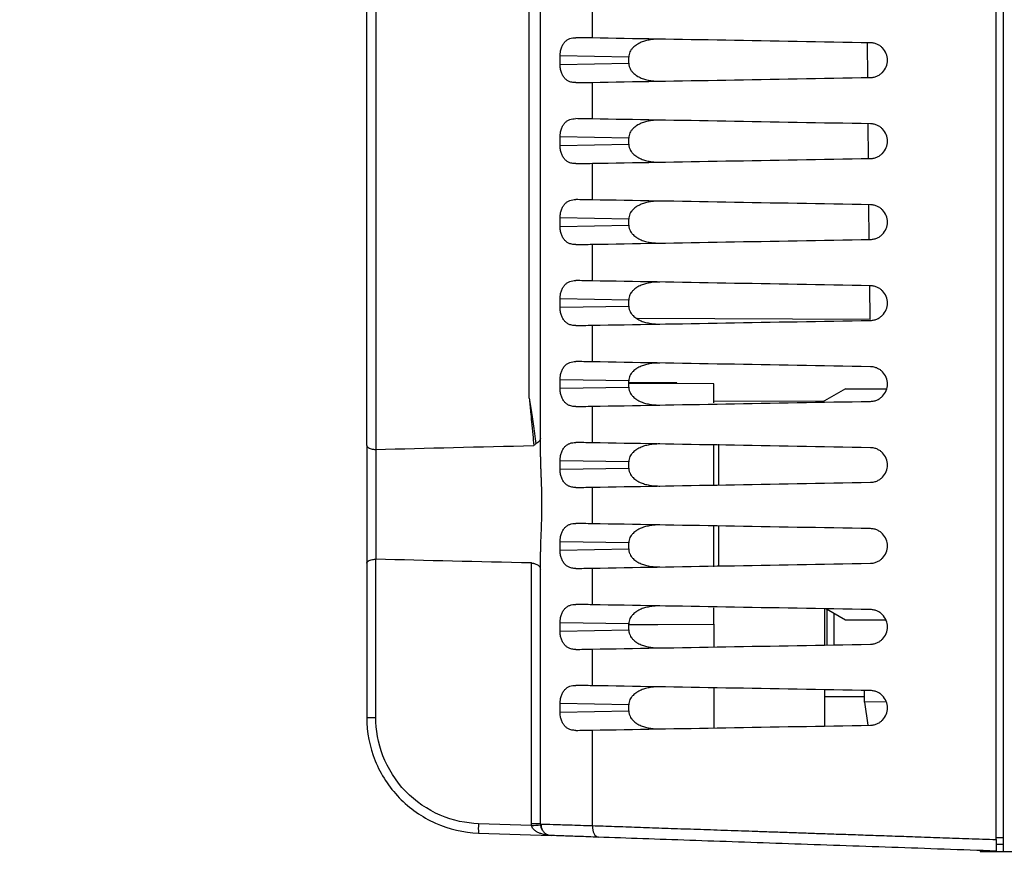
# Model space of a CAD drawing. Header units: millimetres. Extents: x 6 to 273, y 6 to 210.
# Tile 30 of 52: x 80 to 97, y 98 to 113. Entities that reach past the tile are written whole.
import ezdxf

# ---------------------------------------------------------------- set-up
doc = ezdxf.new("R2010")
doc.units = ezdxf.units.MM
doc.layers.add('DIMENSIONS', color=140, linetype='Continuous')
doc.styles.add('SLDTEXTSTYLE0', font='TXT', dxfattribs={"width": 0.7})
doc.dimstyles.new('SLDDIMSTYLE0', dxfattribs={"dimtxt": 2.158008, "dimasz": 3.302, "dimexe": 0, "dimexo": 0.0625, "dimgap": 0.539502, "dimtad": 0, "dimtih": 1, "dimtoh": 1, "dimdec": 1, "dimlfac": 2.5, "dimrnd": 1e-09, "dimzin": 4, "dimdsep": 46, "dimtxsty": 'SLDTEXTSTYLE0', "dimsah": 1, "dimcen": 0.09, "dimadec": 0, "dimazin": 1, "dimtfac": 1, "dimtdec": 1, "dimtofl": 0, "dimtmove": 0, "dimatfit": 3, "dimfxl": 0, "dimfrac": 2, "dimtolj": 1, "dimtzin": 12, "dimarcsym": 0})

# ---------------------------------------------------------------- blocks, each defined once
blk = doc.blocks.new('_D_4')
at = {"layer": 'DIMENSIONS'}
for p, q in [((80.056, 124.073), (80.056, 166.785)), ((138.856, 112.442), (138.856, 166.785)), ((80.056, 163.61), (103.949, 163.61)), ((106.873, 163.61), (106.148, 163.61)), ((106.148, 163.61), (106.148, 160.181)), ((113.286, 163.61), (114.01, 163.61)), ((114.01, 163.61), (114.01, 160.181)), ((138.856, 163.61), (116.21, 163.61)), ((106.148, 160.181), (106.873, 160.181)), ((114.01, 160.181), (113.286, 160.181))]:
    blk.add_line(p, q, dxfattribs=at)
for points in [[(80.056, 163.61), (83.358, 163.102), (83.358, 164.118)], [(138.856, 163.61), (135.554, 164.118), (135.554, 163.102)]]:
    blk.add_solid(points, dxfattribs=at)
at = {"layer": 'DIMENSIONS', "char_height": 2.1167, "attachment_point": 1, "style": 'SLDTEXTSTYLE0'}
for s, insert in [('147.0', (105.975, 166.822)), ('5.79', (106.873, 162.909))]:
    blk.add_mtext(s, dxfattribs=dict(at, insert=insert))

msp = doc.modelspace()

# ---------------------------------------------------------------- linework, layer by layer
at = {"color": 7, "linetype": 'Continuous', "lineweight": 25}
for p, q in [((88.863, 106.265), (88.863, 139.361)), ((89.056, 105.253), (89.056, 139.361)), ((86.211, 139.063), (86.211, 105.379)), ((96.936, 98.635), (96.936, 136.43)), ((97.056, 136.43), (97.056, 98.43)), ((86.056, 105.446), (86.056, 113.73)), ((89.956, 112.494), (89.956, 113.127)), ((94.717, 111.81), (94.712, 112.411)), ((89.398, 112.037), (89.398, 112.184)), ((90.584, 112.163), (89.398, 112.184)), ((90.584, 112.058), (90.584, 112.163)), ((89.398, 112.037), (90.584, 112.058)), ((89.956, 111.094), (89.956, 111.727)), ((94.729, 110.41), (94.724, 111.011)), ((89.398, 110.637), (89.398, 110.784)), ((90.584, 110.763), (89.398, 110.784)), ((89.398, 110.637), (90.584, 110.658)), ((90.584, 110.658), (90.584, 110.763)), ((89.956, 109.694), (89.956, 110.327)), ((94.742, 109.01), (94.736, 109.611)), ((89.398, 109.237), (89.398, 109.384)), ((90.584, 109.363), (89.398, 109.384)), ((90.584, 109.258), (90.584, 109.363)), ((89.398, 109.237), (90.584, 109.258)), ((89.956, 108.294), (89.956, 108.927)), ((94.754, 107.627), (94.749, 108.211)), ((89.398, 107.837), (89.398, 107.984)), ((90.584, 107.963), (89.398, 107.984)), ((90.584, 107.858), (90.584, 107.963)), ((89.398, 107.837), (90.584, 107.858)), ((94.754, 107.627), (90.729, 107.645)), ((89.956, 106.894), (89.956, 107.527)), ((89.398, 106.437), (89.398, 106.584)), ((90.584, 106.563), (89.398, 106.584)), ((90.584, 106.458), (90.584, 106.563)), ((89.398, 106.437), (90.584, 106.458)), ((91.416, 106.53), (90.584, 106.53)), ((91.416, 106.53), (90.584, 106.53)), ((92.056, 106.512), (90.584, 106.519)), ((91.416, 106.515), (91.416, 106.53)), ((91.416, 106.515), (91.416, 106.53)), ((92.056, 106.187), (92.056, 106.512)), ((94.328, 106.426), (93.93, 106.196)), ((94.328, 106.426), (95.04, 106.427)), ((92.056, 106.221), (93.959, 106.213)), ((89.956, 105.494), (89.956, 106.127)), ((86.056, 105.446), (86.056, 103.415)), ((86.216, 103.482), (86.216, 105.379)), ((92.056, 104.768), (92.056, 105.47)), ((92.136, 105.469), (92.136, 104.766)), ((89.398, 105.037), (89.398, 105.184)), ((90.584, 105.163), (89.398, 105.184)), ((89.398, 105.037), (90.584, 105.058)), ((90.584, 105.058), (90.584, 105.163)), ((89.956, 104.094), (89.956, 104.727)), ((92.056, 103.348), (92.056, 104.052)), ((92.136, 104.053), (92.136, 103.353)), ((89.398, 103.637), (89.398, 103.784)), ((90.584, 103.763), (89.398, 103.784)), ((89.398, 103.637), (90.584, 103.658)), ((90.584, 103.658), (90.584, 103.763)), ((86.211, 100.746), (86.211, 103.482)), ((89.056, 98.903), (89.056, 103.608)), ((86.056, 103.415), (86.056, 100.746)), ((88.902, 98.903), (88.902, 103.416)), ((89.956, 102.694), (89.956, 103.327)), ((92.056, 102.358), (92.056, 102.638)), ((93.976, 101.997), (93.976, 102.624)), ((94.002, 102.624), (94.328, 102.435)), ((94.016, 101.998), (94.016, 102.615)), ((94.137, 102), (94.137, 102.545)), ((89.398, 102.237), (89.398, 102.384)), ((90.584, 102.363), (89.398, 102.384)), ((90.584, 102.258), (90.584, 102.363)), ((92.056, 102.358), (92.056, 101.963)), ((94.328, 102.435), (95.027, 102.434)), ((89.398, 102.237), (90.584, 102.258)), ((89.956, 101.294), (89.956, 101.927)), ((92.056, 101.258), (92.056, 100.563)), ((93.976, 100.597), (93.976, 101.224)), ((94.656, 101.1), (93.976, 101.103)), ((94.656, 101.013), (94.656, 101.212)), ((89.398, 100.837), (89.398, 100.984)), ((90.584, 100.963), (89.398, 100.984)), ((90.584, 100.858), (90.584, 100.963)), ((95.037, 101.012), (94.656, 101.013)), ((94.656, 101.009), (94.656, 101.013)), ((94.656, 101.009), (94.714, 100.61)), ((89.398, 100.837), (90.584, 100.858)), ((86.056, 100.746), (86.211, 100.746)), ((89.956, 98.875), (89.956, 100.527)), ((88.903, 98.875), (87.987, 98.907)), ((89.056, 98.903), (88.902, 98.903)), ((89.056, 98.903), (89.084, 98.902)), ((87.987, 98.747), (89.249, 98.703)), ((96.936, 98.67), (97.056, 98.67)), ((96.936, 98.654), (96.936, 98.67)), ((97.056, 98.55), (96.936, 98.55)), ((96.656, 98.444), (96.656, 98.43)), ((96.656, 98.43), (97.056, 98.43)), ((97.056, 98.43), (131.125, 98.43))]:
    msp.add_line(p, q, dxfattribs=at)
at = {"color": 7, "linetype": 'Continuous', "lineweight": 25, "flags": 128}
for points in [[(90.584, 102.352), (91.088, 102.354), (92.056, 102.358)], [(89.956, 98.875), (89.957, 98.836), (89.962, 98.799), (89.971, 98.765), (89.984, 98.735), (89.999, 98.71), (90.018, 98.691), (90.038, 98.679), (90.059, 98.675)]]:
    msp.add_lwpolyline(points, dxfattribs=at)
at = {"color": 7, "linetype": 'Continuous', "lineweight": 25}
for centre, radius, start, end in [((89.134, 98.827), 1.15, 176.0129, 183.9871), ((87.849, 112.937), 14.101, 274.2885, 274.916), ((89.256, 98.903), 0.2, 180, 212.2055), ((89.256, 98.903), 0.2, 228.4475, 268)]:
    msp.add_arc(centre, radius, start, end, dxfattribs=at)
for points, knots in [([(89.398, 112.184), (89.398, 112.192), (89.399, 112.208), (89.4, 112.233), (89.404, 112.261), (89.41, 112.291), (89.423, 112.334), (89.445, 112.383), (89.479, 112.429), (89.521, 112.463), (89.566, 112.485), (89.615, 112.498), (89.65, 112.499), (89.668, 112.499)], [0, 0, 0, 0, 0.041757, 0.083515, 0.12563, 0.187906, 0.250501, 0.373051, 0.501042, 0.622602, 0.750754, 0.872467, 1, 1, 1, 1]), ([(94.762, 112.41), (93.913, 112.425), (93.07, 112.44), (91.452, 112.468), (90.676, 112.482), (89.956, 112.494)], [0, 0, 0, 0, 0.5, 0.5, 1, 1, 1, 1]), ([(91.123, 112.474), (91.105, 112.474), (91.067, 112.474), (91.012, 112.47), (90.948, 112.462), (90.877, 112.447), (90.796, 112.42), (90.722, 112.382), (90.665, 112.338), (90.627, 112.294), (90.604, 112.255), (90.587, 112.211), (90.585, 112.179), (90.584, 112.163)], [0, 0, 0, 0, 0.084776, 0.16773, 0.249078, 0.378218, 0.498887, 0.631787, 0.74907, 0.814465, 0.874692, 0.938677, 1, 1, 1, 1]), ([(94.762, 111.811), (94.773, 111.811), (94.795, 111.812), (94.827, 111.818), (94.857, 111.827), (94.885, 111.839), (94.91, 111.852), (94.932, 111.867), (94.952, 111.883), (94.993, 111.92), (95.041, 111.994), (95.064, 112.11), (95.041, 112.227), (94.988, 112.308), (94.932, 112.356), (94.884, 112.384), (94.826, 112.405), (94.784, 112.409), (94.762, 112.41)], [0, 0, 0, 0, 0.036939, 0.07228, 0.106022, 0.138168, 0.168719, 0.197676, 0.225042, 0.25082, 0.377506, 0.499932, 0.622397, 0.749213, 0.802344, 0.861845, 0.927728, 1, 1, 1, 1]), ([(89.668, 111.722), (89.656, 111.722), (89.632, 111.722), (89.599, 111.727), (89.561, 111.738), (89.52, 111.758), (89.479, 111.792), (89.445, 111.838), (89.423, 111.887), (89.41, 111.93), (89.403, 111.964), (89.399, 112), (89.398, 112.025), (89.398, 112.037)], [0, 0, 0, 0, 0.085879, 0.168893, 0.249625, 0.377837, 0.499514, 0.627201, 0.74954, 0.812003, 0.874302, 0.937377, 1, 1, 1, 1]), ([(90.584, 112.058), (90.584, 112.05), (90.585, 112.034), (90.589, 112.011), (90.596, 111.988), (90.608, 111.96), (90.628, 111.927), (90.665, 111.883), (90.722, 111.838), (90.797, 111.801), (90.877, 111.774), (90.957, 111.757), (91.04, 111.748), (91.095, 111.747), (91.123, 111.747)], [0, 0, 0, 0, 0.030754, 0.061634, 0.093196, 0.125963, 0.186126, 0.251504, 0.368708, 0.501554, 0.621811, 0.750536, 0.873316, 1, 1, 1, 1]), ([(89.956, 111.727), (90.676, 111.739), (91.452, 111.753), (93.07, 111.781), (93.913, 111.796), (94.762, 111.811)], [0, 0, 0, 0, 0.5, 0.5, 1, 1, 1, 1]), ([(89.398, 110.784), (89.398, 110.792), (89.399, 110.808), (89.4, 110.833), (89.404, 110.861), (89.41, 110.891), (89.423, 110.934), (89.445, 110.983), (89.479, 111.029), (89.521, 111.063), (89.566, 111.085), (89.615, 111.098), (89.65, 111.099), (89.668, 111.099)], [0, 0, 0, 0, 0.041757, 0.083515, 0.12563, 0.187906, 0.250501, 0.373051, 0.501042, 0.622602, 0.750754, 0.872467, 1, 1, 1, 1]), ([(94.762, 111.01), (93.913, 111.025), (93.07, 111.04), (91.452, 111.068), (90.676, 111.082), (89.956, 111.094)], [0, 0, 0, 0, 0.5, 0.5, 1, 1, 1, 1]), ([(91.123, 111.074), (91.105, 111.074), (91.067, 111.074), (91.012, 111.07), (90.948, 111.062), (90.877, 111.047), (90.796, 111.02), (90.722, 110.982), (90.665, 110.938), (90.627, 110.894), (90.604, 110.855), (90.587, 110.811), (90.585, 110.779), (90.584, 110.763)], [0, 0, 0, 0, 0.0847756, 0.1677303, 0.2490777, 0.3782181, 0.4988874, 0.6317866, 0.74907, 0.8144651, 0.874692, 0.9386765, 1, 1, 1, 1]), ([(94.762, 110.411), (94.773, 110.411), (94.795, 110.412), (94.827, 110.418), (94.857, 110.427), (94.885, 110.439), (94.91, 110.452), (94.932, 110.467), (94.952, 110.483), (94.993, 110.52), (95.041, 110.594), (95.064, 110.71), (95.041, 110.827), (94.988, 110.908), (94.932, 110.956), (94.884, 110.984), (94.826, 111.005), (94.784, 111.009), (94.762, 111.01)], [0, 0, 0, 0, 0.036939, 0.07228, 0.106022, 0.138168, 0.168719, 0.197676, 0.225042, 0.25082, 0.377506, 0.499932, 0.622397, 0.749213, 0.802344, 0.861845, 0.927728, 1, 1, 1, 1]), ([(89.668, 110.322), (89.656, 110.322), (89.632, 110.322), (89.599, 110.327), (89.561, 110.338), (89.52, 110.358), (89.479, 110.392), (89.445, 110.438), (89.423, 110.487), (89.41, 110.53), (89.403, 110.564), (89.399, 110.6), (89.398, 110.625), (89.398, 110.637)], [0, 0, 0, 0, 0.085879, 0.168893, 0.249625, 0.377837, 0.499514, 0.627201, 0.74954, 0.812003, 0.874302, 0.937377, 1, 1, 1, 1]), ([(90.584, 110.658), (90.584, 110.65), (90.585, 110.634), (90.589, 110.611), (90.596, 110.588), (90.608, 110.56), (90.628, 110.527), (90.665, 110.483), (90.722, 110.438), (90.797, 110.401), (90.877, 110.374), (90.957, 110.357), (91.04, 110.348), (91.095, 110.347), (91.123, 110.347)], [0, 0, 0, 0, 0.0307541, 0.0616339, 0.0931962, 0.1259628, 0.1861264, 0.2515045, 0.3687079, 0.5015542, 0.6218106, 0.7505356, 0.8733161, 1, 1, 1, 1]), ([(89.956, 110.327), (90.676, 110.339), (91.452, 110.353), (93.07, 110.381), (93.913, 110.396), (94.762, 110.411)], [0, 0, 0, 0, 0.5, 0.5, 1, 1, 1, 1]), ([(89.398, 109.384), (89.398, 109.392), (89.399, 109.408), (89.4, 109.433), (89.404, 109.461), (89.41, 109.491), (89.423, 109.534), (89.445, 109.583), (89.479, 109.629), (89.521, 109.663), (89.566, 109.685), (89.615, 109.698), (89.65, 109.699), (89.668, 109.699)], [0, 0, 0, 0, 0.0417574, 0.0835154, 0.1256302, 0.1879062, 0.2505005, 0.3730511, 0.5010422, 0.6226018, 0.7507536, 0.8724673, 1, 1, 1, 1]), ([(94.762, 109.61), (93.913, 109.625), (93.07, 109.64), (91.452, 109.668), (90.676, 109.682), (89.956, 109.694)], [0, 0, 0, 0, 0.5, 0.5, 1, 1, 1, 1]), ([(91.123, 109.674), (91.105, 109.674), (91.067, 109.674), (91.012, 109.67), (90.948, 109.662), (90.877, 109.647), (90.796, 109.62), (90.722, 109.582), (90.665, 109.538), (90.627, 109.494), (90.604, 109.455), (90.587, 109.411), (90.585, 109.379), (90.584, 109.363)], [0, 0, 0, 0, 0.084776, 0.16773, 0.249078, 0.378218, 0.498887, 0.631787, 0.74907, 0.814465, 0.874692, 0.938677, 1, 1, 1, 1]), ([(94.762, 109.011), (94.773, 109.011), (94.795, 109.012), (94.827, 109.018), (94.857, 109.027), (94.885, 109.039), (94.91, 109.052), (94.932, 109.067), (94.952, 109.083), (94.993, 109.12), (95.041, 109.194), (95.064, 109.31), (95.041, 109.427), (94.988, 109.508), (94.932, 109.556), (94.884, 109.584), (94.826, 109.605), (94.784, 109.609), (94.762, 109.61)], [0, 0, 0, 0, 0.036939, 0.07228, 0.106022, 0.138168, 0.168719, 0.197676, 0.225042, 0.25082, 0.377506, 0.499932, 0.622397, 0.749213, 0.802344, 0.861845, 0.927728, 1, 1, 1, 1]), ([(89.668, 108.922), (89.656, 108.922), (89.632, 108.922), (89.599, 108.927), (89.561, 108.938), (89.52, 108.958), (89.479, 108.992), (89.445, 109.038), (89.423, 109.087), (89.41, 109.13), (89.403, 109.164), (89.399, 109.2), (89.398, 109.225), (89.398, 109.237)], [0, 0, 0, 0, 0.085879, 0.168893, 0.249625, 0.377837, 0.499514, 0.627201, 0.74954, 0.812003, 0.874302, 0.937377, 1, 1, 1, 1]), ([(90.584, 109.258), (90.584, 109.25), (90.585, 109.234), (90.589, 109.211), (90.596, 109.188), (90.608, 109.16), (90.628, 109.127), (90.665, 109.083), (90.722, 109.038), (90.797, 109.001), (90.877, 108.974), (90.957, 108.957), (91.04, 108.948), (91.095, 108.947), (91.123, 108.947)], [0, 0, 0, 0, 0.030754, 0.061634, 0.093196, 0.125963, 0.186126, 0.251504, 0.368708, 0.501554, 0.621811, 0.750536, 0.873316, 1, 1, 1, 1]), ([(89.956, 108.927), (90.676, 108.939), (91.452, 108.953), (93.07, 108.981), (93.913, 108.996), (94.762, 109.011)], [0, 0, 0, 0, 0.5, 0.5, 1, 1, 1, 1]), ([(89.398, 107.984), (89.398, 107.992), (89.399, 108.008), (89.4, 108.033), (89.404, 108.061), (89.41, 108.091), (89.423, 108.134), (89.445, 108.183), (89.479, 108.229), (89.521, 108.263), (89.566, 108.285), (89.615, 108.298), (89.65, 108.299), (89.668, 108.299)], [0, 0, 0, 0, 0.041757, 0.083515, 0.12563, 0.187906, 0.250501, 0.373051, 0.501042, 0.622602, 0.750754, 0.872467, 1, 1, 1, 1]), ([(94.762, 108.21), (93.913, 108.225), (93.07, 108.24), (91.452, 108.268), (90.676, 108.282), (89.956, 108.294)], [0, 0, 0, 0, 0.5, 0.5, 1, 1, 1, 1]), ([(91.123, 108.274), (91.105, 108.274), (91.067, 108.274), (91.012, 108.27), (90.948, 108.262), (90.877, 108.247), (90.796, 108.22), (90.722, 108.182), (90.665, 108.138), (90.627, 108.094), (90.604, 108.055), (90.587, 108.011), (90.585, 107.979), (90.584, 107.963)], [0, 0, 0, 0, 0.084776, 0.16773, 0.249078, 0.378218, 0.498887, 0.631787, 0.74907, 0.814465, 0.874692, 0.938677, 1, 1, 1, 1]), ([(94.762, 107.611), (94.773, 107.611), (94.795, 107.612), (94.827, 107.618), (94.857, 107.627), (94.885, 107.639), (94.91, 107.652), (94.932, 107.667), (94.952, 107.683), (94.993, 107.72), (95.041, 107.794), (95.064, 107.91), (95.041, 108.027), (94.988, 108.108), (94.932, 108.156), (94.884, 108.184), (94.826, 108.205), (94.784, 108.209), (94.762, 108.21)], [0, 0, 0, 0, 0.036939, 0.07228, 0.106022, 0.138168, 0.168719, 0.197676, 0.225042, 0.25082, 0.377506, 0.499932, 0.622397, 0.749213, 0.802344, 0.861845, 0.927728, 1, 1, 1, 1]), ([(89.668, 107.522), (89.656, 107.522), (89.632, 107.522), (89.599, 107.527), (89.561, 107.538), (89.52, 107.558), (89.479, 107.592), (89.445, 107.638), (89.423, 107.687), (89.41, 107.73), (89.403, 107.764), (89.399, 107.8), (89.398, 107.825), (89.398, 107.837)], [0, 0, 0, 0, 0.085879, 0.168893, 0.249625, 0.377837, 0.499514, 0.627201, 0.74954, 0.812003, 0.874302, 0.937377, 1, 1, 1, 1]), ([(90.584, 107.858), (90.584, 107.85), (90.585, 107.834), (90.589, 107.811), (90.596, 107.788), (90.608, 107.76), (90.628, 107.727), (90.665, 107.683), (90.722, 107.638), (90.797, 107.601), (90.877, 107.574), (90.957, 107.557), (91.04, 107.548), (91.095, 107.547), (91.123, 107.547)], [0, 0, 0, 0, 0.030754, 0.061634, 0.093196, 0.125963, 0.186126, 0.251504, 0.368708, 0.501554, 0.621811, 0.750536, 0.873316, 1, 1, 1, 1]), ([(89.956, 107.527), (90.676, 107.539), (91.452, 107.553), (93.07, 107.581), (93.913, 107.596), (94.762, 107.611)], [0, 0, 0, 0, 0.5, 0.5, 1, 1, 1, 1]), ([(89.398, 106.584), (89.398, 106.592), (89.399, 106.608), (89.4, 106.633), (89.404, 106.661), (89.41, 106.691), (89.423, 106.734), (89.445, 106.783), (89.479, 106.829), (89.521, 106.863), (89.566, 106.885), (89.615, 106.898), (89.65, 106.899), (89.668, 106.899)], [0, 0, 0, 0, 0.041757, 0.083515, 0.12563, 0.187906, 0.250501, 0.373051, 0.501042, 0.622602, 0.750754, 0.872467, 1, 1, 1, 1]), ([(94.762, 106.81), (93.913, 106.825), (93.07, 106.84), (91.452, 106.868), (90.676, 106.882), (89.956, 106.894)], [0, 0, 0, 0, 0.5, 0.5, 1, 1, 1, 1]), ([(91.123, 106.874), (91.105, 106.874), (91.067, 106.874), (91.012, 106.87), (90.948, 106.862), (90.877, 106.847), (90.796, 106.82), (90.722, 106.782), (90.665, 106.738), (90.627, 106.694), (90.604, 106.655), (90.587, 106.611), (90.585, 106.579), (90.584, 106.563)], [0, 0, 0, 0, 0.084776, 0.16773, 0.249078, 0.378218, 0.498887, 0.631787, 0.74907, 0.814465, 0.874692, 0.938677, 1, 1, 1, 1]), ([(94.762, 106.211), (94.773, 106.211), (94.795, 106.212), (94.827, 106.218), (94.857, 106.227), (94.885, 106.239), (94.91, 106.252), (94.932, 106.267), (94.952, 106.283), (94.993, 106.32), (95.041, 106.394), (95.064, 106.51), (95.041, 106.627), (94.988, 106.708), (94.932, 106.756), (94.884, 106.784), (94.826, 106.805), (94.784, 106.809), (94.762, 106.81)], [0, 0, 0, 0, 0.036939, 0.07228, 0.106022, 0.138168, 0.168719, 0.197676, 0.225042, 0.25082, 0.377506, 0.499932, 0.622397, 0.749213, 0.802344, 0.861845, 0.927728, 1, 1, 1, 1]), ([(89.668, 106.122), (89.656, 106.122), (89.632, 106.122), (89.599, 106.127), (89.561, 106.138), (89.52, 106.158), (89.479, 106.192), (89.445, 106.238), (89.423, 106.287), (89.41, 106.33), (89.403, 106.364), (89.399, 106.4), (89.398, 106.425), (89.398, 106.437)], [0, 0, 0, 0, 0.085879, 0.168893, 0.249625, 0.377837, 0.499514, 0.627201, 0.74954, 0.812003, 0.874302, 0.937377, 1, 1, 1, 1]), ([(90.584, 106.458), (90.584, 106.45), (90.585, 106.434), (90.589, 106.411), (90.596, 106.388), (90.608, 106.36), (90.628, 106.327), (90.665, 106.283), (90.722, 106.238), (90.797, 106.201), (90.877, 106.174), (90.957, 106.157), (91.04, 106.148), (91.095, 106.147), (91.123, 106.147)], [0, 0, 0, 0, 0.030754, 0.061634, 0.093196, 0.125963, 0.186126, 0.251504, 0.368708, 0.501554, 0.621811, 0.750536, 0.873316, 1, 1, 1, 1]), ([(88.863, 106.265), (88.871, 106.22), (88.888, 106.126), (88.911, 105.98), (88.934, 105.821), (88.957, 105.652), (88.97, 105.535), (88.977, 105.475)], [0, 0, 0, 0, 0.171507, 0.357248, 0.557238, 0.771486, 1, 1, 1, 1]), ([(88.863, 106.265), (88.871, 106.187), (88.885, 106.051), (88.905, 105.841), (88.924, 105.646), (88.937, 105.509), (88.943, 105.446)], [0, 0, 0, 0, 0.285148, 0.499997, 0.769605, 1, 1, 1, 1]), ([(89.956, 106.127), (90.676, 106.139), (91.452, 106.153), (93.07, 106.181), (93.913, 106.196), (94.762, 106.211)], [0, 0, 0, 0, 0.5, 0.5, 1, 1, 1, 1]), ([(89.056, 105.574), (89.056, 105.57), (89.056, 105.562), (89.052, 105.549), (89.045, 105.536), (89.033, 105.519), (89.013, 105.497), (88.989, 105.482), (88.977, 105.475)], [0, 0, 0, 0, 0.125036, 0.249336, 0.374144, 0.500692, 0.754715, 1, 1, 1, 1]), ([(86.056, 105.446), (86.057, 105.442), (86.058, 105.436), (86.064, 105.426), (86.072, 105.418), (86.081, 105.411), (86.09, 105.406), (86.106, 105.398), (86.131, 105.389), (86.17, 105.381), (86.198, 105.38), (86.211, 105.379)], [0, 0, 0, 0, 0.111851, 0.212346, 0.301487, 0.379277, 0.445727, 0.500855, 0.678088, 0.843976, 1, 1, 1, 1]), ([(88.977, 105.475), (88.97, 105.471), (88.957, 105.462), (88.948, 105.452), (88.943, 105.446)], [0, 0, 0, 0, 0.494372, 1, 1, 1, 1]), ([(89.398, 105.184), (89.398, 105.192), (89.399, 105.208), (89.4, 105.233), (89.404, 105.261), (89.41, 105.291), (89.423, 105.334), (89.445, 105.383), (89.479, 105.429), (89.521, 105.463), (89.566, 105.485), (89.615, 105.498), (89.65, 105.499), (89.668, 105.499)], [0, 0, 0, 0, 0.041757, 0.083515, 0.12563, 0.187906, 0.250501, 0.373051, 0.501042, 0.622602, 0.750754, 0.872467, 1, 1, 1, 1]), ([(94.762, 105.41), (93.913, 105.425), (93.07, 105.44), (91.452, 105.468), (90.676, 105.482), (89.956, 105.494)], [0, 0, 0, 0, 0.5, 0.5, 1, 1, 1, 1]), ([(91.123, 105.474), (91.105, 105.474), (91.067, 105.474), (91.012, 105.47), (90.948, 105.462), (90.877, 105.447), (90.796, 105.42), (90.722, 105.382), (90.665, 105.338), (90.627, 105.294), (90.604, 105.255), (90.587, 105.211), (90.585, 105.179), (90.584, 105.163)], [0, 0, 0, 0, 0.084776, 0.16773, 0.249078, 0.378218, 0.498887, 0.631787, 0.74907, 0.814465, 0.874692, 0.938677, 1, 1, 1, 1]), ([(94.762, 104.811), (94.773, 104.811), (94.795, 104.812), (94.827, 104.818), (94.857, 104.827), (94.885, 104.839), (94.91, 104.852), (94.932, 104.867), (94.952, 104.883), (94.993, 104.92), (95.041, 104.994), (95.064, 105.11), (95.041, 105.227), (94.988, 105.308), (94.932, 105.356), (94.884, 105.384), (94.826, 105.405), (94.784, 105.409), (94.762, 105.41)], [0, 0, 0, 0, 0.036939, 0.07228, 0.106022, 0.138168, 0.168719, 0.197676, 0.225042, 0.25082, 0.377506, 0.499932, 0.622397, 0.749213, 0.802344, 0.861845, 0.927728, 1, 1, 1, 1]), ([(89.056, 105.253), (89.057, 105.234), (89.057, 105.195), (89.058, 105.134), (89.06, 105.071), (89.063, 105.005), (89.066, 104.938), (89.07, 104.822), (89.076, 104.654), (89.079, 104.431), (89.076, 104.208), (89.07, 104.028), (89.064, 103.89), (89.06, 103.791), (89.057, 103.696), (89.057, 103.637), (89.056, 103.608)], [0, 0, 0, 0, 0.0418124, 0.0833641, 0.1247907, 0.166229, 0.2078157, 0.2496859, 0.3749877, 0.5000299, 0.6245508, 0.7494635, 0.8123652, 0.8747783, 0.9371681, 1, 1, 1, 1]), ([(89.668, 104.722), (89.656, 104.722), (89.632, 104.722), (89.599, 104.727), (89.561, 104.738), (89.52, 104.758), (89.479, 104.792), (89.445, 104.838), (89.423, 104.887), (89.41, 104.93), (89.403, 104.964), (89.399, 105), (89.398, 105.025), (89.398, 105.037)], [0, 0, 0, 0, 0.085879, 0.168893, 0.249625, 0.377837, 0.499514, 0.627201, 0.74954, 0.812003, 0.874302, 0.937377, 1, 1, 1, 1]), ([(90.584, 105.058), (90.584, 105.05), (90.585, 105.034), (90.589, 105.011), (90.596, 104.988), (90.608, 104.96), (90.628, 104.927), (90.665, 104.883), (90.722, 104.838), (90.797, 104.801), (90.877, 104.774), (90.957, 104.757), (91.04, 104.748), (91.095, 104.747), (91.123, 104.747)], [0, 0, 0, 0, 0.030754, 0.061634, 0.093196, 0.125963, 0.186126, 0.251504, 0.368708, 0.501554, 0.621811, 0.750536, 0.873316, 1, 1, 1, 1]), ([(89.956, 104.727), (90.676, 104.739), (91.452, 104.753), (93.07, 104.781), (93.913, 104.796), (94.762, 104.811)], [0, 0, 0, 0, 0.5, 0.5, 1, 1, 1, 1]), ([(89.398, 103.784), (89.398, 103.792), (89.399, 103.808), (89.4, 103.833), (89.404, 103.861), (89.41, 103.891), (89.423, 103.934), (89.445, 103.983), (89.479, 104.029), (89.521, 104.063), (89.566, 104.085), (89.615, 104.098), (89.65, 104.099), (89.668, 104.099)], [0, 0, 0, 0, 0.041757, 0.083515, 0.12563, 0.187906, 0.250501, 0.373051, 0.501042, 0.622602, 0.750754, 0.872467, 1, 1, 1, 1]), ([(94.762, 104.01), (93.913, 104.025), (93.07, 104.04), (91.452, 104.068), (90.676, 104.082), (89.956, 104.094)], [0, 0, 0, 0, 0.5, 0.5, 1, 1, 1, 1]), ([(91.123, 104.074), (91.105, 104.074), (91.067, 104.074), (91.012, 104.07), (90.948, 104.062), (90.877, 104.047), (90.796, 104.02), (90.722, 103.982), (90.665, 103.938), (90.627, 103.894), (90.604, 103.855), (90.587, 103.811), (90.585, 103.779), (90.584, 103.763)], [0, 0, 0, 0, 0.084776, 0.16773, 0.249078, 0.378218, 0.498887, 0.631787, 0.74907, 0.814465, 0.874692, 0.938677, 1, 1, 1, 1]), ([(94.762, 103.411), (94.773, 103.411), (94.795, 103.412), (94.827, 103.418), (94.857, 103.427), (94.885, 103.439), (94.91, 103.452), (94.932, 103.467), (94.952, 103.483), (94.993, 103.52), (95.041, 103.594), (95.064, 103.71), (95.041, 103.827), (94.988, 103.908), (94.932, 103.956), (94.884, 103.984), (94.826, 104.005), (94.784, 104.009), (94.762, 104.01)], [0, 0, 0, 0, 0.036939, 0.07228, 0.106022, 0.138168, 0.168719, 0.197676, 0.225042, 0.25082, 0.377506, 0.499932, 0.622397, 0.749213, 0.802344, 0.861845, 0.927728, 1, 1, 1, 1]), ([(90.584, 103.658), (90.584, 103.65), (90.585, 103.634), (90.589, 103.611), (90.596, 103.588), (90.608, 103.56), (90.628, 103.527), (90.665, 103.483), (90.722, 103.438), (90.797, 103.401), (90.877, 103.374), (90.957, 103.357), (91.04, 103.348), (91.095, 103.347), (91.123, 103.347)], [0, 0, 0, 0, 0.030754, 0.061634, 0.093196, 0.125963, 0.186126, 0.251504, 0.368708, 0.501554, 0.621811, 0.750536, 0.873316, 1, 1, 1, 1]), ([(86.056, 103.415), (86.057, 103.419), (86.058, 103.425), (86.063, 103.435), (86.071, 103.443), (86.079, 103.449), (86.086, 103.454), (86.093, 103.457), (86.107, 103.464), (86.132, 103.472), (86.171, 103.48), (86.198, 103.481), (86.211, 103.482)], [0, 0, 0, 0, 0.109777, 0.206692, 0.290832, 0.362268, 0.421057, 0.467243, 0.500863, 0.680384, 0.846239, 1, 1, 1, 1]), ([(89.668, 103.322), (89.656, 103.322), (89.632, 103.322), (89.599, 103.327), (89.561, 103.338), (89.52, 103.358), (89.479, 103.392), (89.445, 103.438), (89.423, 103.487), (89.41, 103.53), (89.403, 103.564), (89.399, 103.6), (89.398, 103.625), (89.398, 103.637)], [0, 0, 0, 0, 0.085879, 0.168893, 0.249625, 0.377837, 0.499514, 0.627201, 0.74954, 0.812003, 0.874302, 0.937377, 1, 1, 1, 1]), ([(88.902, 103.416), (88.909, 103.415), (88.924, 103.414), (88.946, 103.41), (88.969, 103.403), (88.994, 103.392), (89.019, 103.375), (89.04, 103.355), (89.054, 103.331), (89.056, 103.316), (89.056, 103.308)], [0, 0, 0, 0, 0.081034, 0.163262, 0.249073, 0.372607, 0.499958, 0.666413, 0.830521, 1, 1, 1, 1]), ([(89.956, 103.327), (90.676, 103.339), (91.452, 103.353), (93.07, 103.381), (93.913, 103.396), (94.762, 103.411)], [0, 0, 0, 0, 0.5, 0.5, 1, 1, 1, 1]), ([(89.398, 102.384), (89.398, 102.392), (89.399, 102.408), (89.4, 102.433), (89.404, 102.461), (89.41, 102.491), (89.423, 102.534), (89.445, 102.583), (89.479, 102.629), (89.521, 102.663), (89.566, 102.685), (89.615, 102.698), (89.65, 102.699), (89.668, 102.699)], [0, 0, 0, 0, 0.041757, 0.083515, 0.12563, 0.187906, 0.250501, 0.373051, 0.501042, 0.622602, 0.750754, 0.872467, 1, 1, 1, 1]), ([(94.762, 102.61), (93.913, 102.625), (93.07, 102.64), (91.452, 102.668), (90.676, 102.682), (89.956, 102.694)], [0, 0, 0, 0, 0.5, 0.5, 1, 1, 1, 1]), ([(91.123, 102.674), (91.105, 102.674), (91.067, 102.674), (91.012, 102.67), (90.948, 102.662), (90.877, 102.647), (90.796, 102.62), (90.722, 102.582), (90.665, 102.538), (90.627, 102.494), (90.604, 102.455), (90.587, 102.411), (90.585, 102.379), (90.584, 102.363)], [0, 0, 0, 0, 0.0847756, 0.1677303, 0.2490777, 0.3782181, 0.4988874, 0.6317866, 0.74907, 0.8144651, 0.874692, 0.9386765, 1, 1, 1, 1]), ([(94.762, 102.011), (94.773, 102.011), (94.795, 102.012), (94.827, 102.018), (94.857, 102.027), (94.885, 102.039), (94.91, 102.052), (94.932, 102.067), (94.952, 102.083), (94.993, 102.12), (95.041, 102.194), (95.064, 102.31), (95.041, 102.427), (94.988, 102.508), (94.932, 102.556), (94.884, 102.584), (94.826, 102.605), (94.784, 102.609), (94.762, 102.61)], [0, 0, 0, 0, 0.0369394, 0.0722797, 0.1060222, 0.138168, 0.1687187, 0.1976761, 0.2250425, 0.2508204, 0.3775063, 0.4999316, 0.6223972, 0.7492127, 0.802344, 0.861845, 0.927728, 1, 1, 1, 1]), ([(89.668, 101.922), (89.656, 101.922), (89.632, 101.922), (89.599, 101.927), (89.561, 101.938), (89.52, 101.958), (89.479, 101.992), (89.445, 102.038), (89.423, 102.087), (89.41, 102.13), (89.403, 102.164), (89.399, 102.2), (89.398, 102.225), (89.398, 102.237)], [0, 0, 0, 0, 0.0858785, 0.1688925, 0.2496252, 0.377837, 0.4995139, 0.6272011, 0.7495401, 0.8120029, 0.8743023, 0.9373774, 1, 1, 1, 1]), ([(90.584, 102.258), (90.584, 102.25), (90.585, 102.234), (90.589, 102.211), (90.596, 102.188), (90.608, 102.16), (90.628, 102.127), (90.665, 102.083), (90.722, 102.038), (90.797, 102.001), (90.877, 101.974), (90.957, 101.957), (91.04, 101.948), (91.095, 101.947), (91.123, 101.947)], [0, 0, 0, 0, 0.030754, 0.061634, 0.093196, 0.125963, 0.186126, 0.251504, 0.368708, 0.501554, 0.621811, 0.750536, 0.873316, 1, 1, 1, 1]), ([(89.956, 101.927), (90.676, 101.939), (91.452, 101.953), (93.07, 101.981), (93.913, 101.996), (94.762, 102.011)], [0, 0, 0, 0, 0.5, 0.5, 1, 1, 1, 1]), ([(89.398, 100.984), (89.398, 100.992), (89.399, 101.008), (89.4, 101.033), (89.404, 101.061), (89.41, 101.091), (89.423, 101.134), (89.445, 101.183), (89.479, 101.229), (89.521, 101.263), (89.566, 101.285), (89.615, 101.298), (89.65, 101.299), (89.668, 101.299)], [0, 0, 0, 0, 0.041757, 0.083515, 0.12563, 0.187906, 0.250501, 0.373051, 0.501042, 0.622602, 0.750754, 0.872467, 1, 1, 1, 1]), ([(94.762, 101.21), (93.913, 101.225), (93.07, 101.24), (91.452, 101.268), (90.676, 101.282), (89.956, 101.294)], [0, 0, 0, 0, 0.5, 0.5, 1, 1, 1, 1]), ([(91.123, 101.274), (91.105, 101.274), (91.067, 101.274), (91.012, 101.27), (90.948, 101.262), (90.877, 101.247), (90.796, 101.22), (90.722, 101.182), (90.665, 101.138), (90.627, 101.094), (90.604, 101.055), (90.587, 101.011), (90.585, 100.979), (90.584, 100.963)], [0, 0, 0, 0, 0.084776, 0.16773, 0.249078, 0.378218, 0.498887, 0.631787, 0.74907, 0.814465, 0.874692, 0.938677, 1, 1, 1, 1]), ([(94.762, 100.611), (94.773, 100.611), (94.795, 100.612), (94.827, 100.618), (94.857, 100.627), (94.885, 100.639), (94.91, 100.652), (94.932, 100.667), (94.952, 100.683), (94.993, 100.72), (95.041, 100.794), (95.064, 100.91), (95.041, 101.027), (94.988, 101.108), (94.932, 101.156), (94.884, 101.184), (94.826, 101.205), (94.784, 101.209), (94.762, 101.21)], [0, 0, 0, 0, 0.036939, 0.07228, 0.106022, 0.138168, 0.168719, 0.197676, 0.225042, 0.25082, 0.377506, 0.499932, 0.622397, 0.749213, 0.802344, 0.861845, 0.927728, 1, 1, 1, 1]), ([(89.668, 100.522), (89.656, 100.522), (89.632, 100.522), (89.599, 100.527), (89.561, 100.538), (89.52, 100.558), (89.479, 100.592), (89.445, 100.638), (89.423, 100.687), (89.41, 100.73), (89.403, 100.764), (89.399, 100.8), (89.398, 100.825), (89.398, 100.837)], [0, 0, 0, 0, 0.085879, 0.168893, 0.249625, 0.377837, 0.499514, 0.627201, 0.74954, 0.812003, 0.874302, 0.937377, 1, 1, 1, 1]), ([(90.584, 100.858), (90.584, 100.85), (90.585, 100.834), (90.589, 100.811), (90.596, 100.788), (90.608, 100.76), (90.628, 100.727), (90.665, 100.683), (90.722, 100.638), (90.797, 100.601), (90.877, 100.574), (90.957, 100.557), (91.04, 100.548), (91.095, 100.547), (91.123, 100.547)], [0, 0, 0, 0, 0.030754, 0.061634, 0.093196, 0.125963, 0.186126, 0.251504, 0.368708, 0.501554, 0.621811, 0.750536, 0.873316, 1, 1, 1, 1]), ([(86.056, 100.746), (86.056, 100.49), (86.106, 100.234), (86.298, 99.759), (86.44, 99.541), (86.796, 99.173), (87.009, 99.023), (87.477, 98.815), (87.731, 98.756), (87.987, 98.747)], [0, 0, 0, 0, 0.25, 0.25, 0.5, 0.5, 0.75, 0.75, 1, 1, 1, 1]), ([(87.987, 98.907), (87.774, 98.915), (87.546, 98.961), (87.108, 99.148), (86.899, 99.29), (86.555, 99.646), (86.421, 99.86), (86.249, 100.304), (86.211, 100.533), (86.211, 100.746)], [0, 0, 0, 0, 0.25, 0.25, 0.5, 0.5, 0.75, 0.75, 1, 1, 1, 1]), ([(89.956, 100.527), (90.676, 100.539), (91.452, 100.553), (93.07, 100.581), (93.913, 100.596), (94.762, 100.611)], [0, 0, 0, 0, 0.5, 0.5, 1, 1, 1, 1]), ([(89.072, 98.903), (89.071, 98.885), (89.069, 98.848), (89.089, 98.794), (89.125, 98.747), (89.16, 98.728), (89.178, 98.719)], [0, 0, 0, 0, 0.245383, 0.497578, 0.751221, 1, 1, 1, 1]), ([(89.084, 98.902), (89.09, 98.902), (89.11, 98.901), (89.265, 98.896), (89.542, 98.888), (89.816, 98.879), (89.956, 98.875)], [0, 0, 0, 0, 0.124863, 0.403756, 0.695467, 1, 1, 1, 1]), ([(89.249, 98.703), (89.232, 98.704), (89.199, 98.706), (89.153, 98.713), (89.114, 98.721), (89.081, 98.731), (89.044, 98.743), (89.005, 98.761), (88.964, 98.787), (88.934, 98.814), (88.912, 98.843), (88.906, 98.865), (88.903, 98.875)], [0, 0, 0, 0, 0.131058, 0.246554, 0.346499, 0.430909, 0.499816, 0.636002, 0.749721, 0.846632, 0.928833, 1, 1, 1, 1]), ([(89.956, 98.875), (90.018, 98.873), (90.143, 98.868), (90.336, 98.862), (90.533, 98.855), (90.736, 98.848), (90.943, 98.841), (91.155, 98.833), (91.373, 98.826), (91.595, 98.818), (91.823, 98.811), (92.055, 98.803), (92.293, 98.794), (92.535, 98.786), (92.783, 98.778), (93.036, 98.769), (93.291, 98.76), (93.555, 98.751), (93.834, 98.741), (94.138, 98.731), (94.466, 98.72), (94.818, 98.707), (95.194, 98.695), (95.595, 98.681), (96.021, 98.666), (96.471, 98.651), (96.779, 98.64), (96.936, 98.635)], [0, 0, 0, 0, 0.030163, 0.060779, 0.091847, 0.123368, 0.155342, 0.187769, 0.220648, 0.25398, 0.287765, 0.322003, 0.356693, 0.391837, 0.427432, 0.463481, 0.499983, 0.535987, 0.575102, 0.617328, 0.662664, 0.711111, 0.762668, 0.817336, 0.875113, 0.936002, 1, 1, 1, 1]), ([(90.059, 98.675), (89.94, 98.679), (89.827, 98.683), (89.625, 98.69), (89.536, 98.693), (89.393, 98.698), (89.338, 98.7), (89.267, 98.703), (89.249, 98.703), (89.249, 98.703)], [0, 0, 0, 0, 0.25, 0.25, 0.5, 0.5, 0.75, 0.75, 1, 1, 1, 1]), ([(96.936, 98.435), (96.337, 98.456), (95.732, 98.477), (94.529, 98.519), (93.931, 98.54), (92.761, 98.58), (92.189, 98.6), (91.088, 98.639), (90.559, 98.657), (90.059, 98.675)], [0, 0, 0, 0, 0.25, 0.25, 0.5, 0.5, 0.75, 0.75, 1, 1, 1, 1]), ([(96.936, 98.635), (96.936, 98.626), (96.936, 98.609), (96.936, 98.583), (96.936, 98.554), (96.936, 98.523), (96.936, 98.493), (96.936, 98.468), (96.936, 98.449), (96.936, 98.437), (96.936, 98.435), (96.936, 98.435)], [0, 0, 0, 0, 0.082657, 0.165768, 0.250758, 0.374486, 0.499864, 0.622391, 0.749192, 0.874551, 1, 1, 1, 1])]:
    msp.add_open_spline(points, degree=3, knots=knots, dxfattribs=at)
for points in [[(89.956, 112.494), (89.853, 112.496), (89.756, 112.498), (89.668, 112.499)], [(89.668, 111.722), (89.756, 111.723), (89.853, 111.725), (89.956, 111.727)], [(89.956, 111.094), (89.853, 111.096), (89.756, 111.098), (89.668, 111.099)], [(89.668, 110.322), (89.756, 110.323), (89.853, 110.325), (89.956, 110.327)], [(89.956, 109.694), (89.853, 109.696), (89.756, 109.698), (89.668, 109.699)], [(89.668, 108.922), (89.756, 108.923), (89.853, 108.925), (89.956, 108.927)], [(89.956, 108.294), (89.853, 108.296), (89.756, 108.298), (89.668, 108.299)], [(89.668, 107.522), (89.756, 107.523), (89.853, 107.525), (89.956, 107.527)], [(89.956, 106.894), (89.853, 106.896), (89.756, 106.898), (89.668, 106.899)], [(89.668, 106.122), (89.756, 106.123), (89.853, 106.125), (89.956, 106.127)], [(86.216, 105.379), (86.214, 105.379), (86.213, 105.379), (86.211, 105.379)], [(86.216, 105.379), (87.093, 105.403), (88.004, 105.426), (88.943, 105.446)], [(89.956, 105.494), (89.853, 105.496), (89.756, 105.498), (89.668, 105.499)], [(89.668, 104.722), (89.756, 104.723), (89.853, 104.725), (89.956, 104.727)], [(89.956, 104.094), (89.853, 104.096), (89.756, 104.098), (89.668, 104.099)], [(86.211, 103.482), (86.213, 103.482), (86.214, 103.482), (86.216, 103.482)], [(88.902, 103.416), (87.978, 103.436), (87.08, 103.458), (86.216, 103.482)], [(89.668, 103.322), (89.756, 103.323), (89.853, 103.325), (89.956, 103.327)], [(89.956, 102.694), (89.853, 102.696), (89.756, 102.698), (89.668, 102.699)], [(89.668, 101.922), (89.756, 101.923), (89.853, 101.925), (89.956, 101.927)], [(89.956, 101.294), (89.853, 101.296), (89.756, 101.298), (89.668, 101.299)], [(89.668, 100.522), (89.756, 100.523), (89.853, 100.525), (89.956, 100.527)], [(88.903, 98.875), (88.902, 98.884), (88.902, 98.894), (88.902, 98.903)]]:
    msp.add_open_spline(points, degree=3, dxfattribs=at)

# ---------------------------------------------------------------- dimensions: what is measured, and where the dimension line sits
at = {"layer": 'DIMENSIONS'}
dim = msp.add_linear_dim(base=(138.856, 163.61), p1=(80.056, 122.803), p2=(138.856, 111.172), dimstyle='SLDDIMSTYLE0', dxfattribs=at)
dim.commit()
dim.dimension.update_dxf_attribs({"geometry": '_D_4', "text_midpoint": (110.079, 163.61), "dimtype": 160})

doc.saveas('drawing.dxf')
